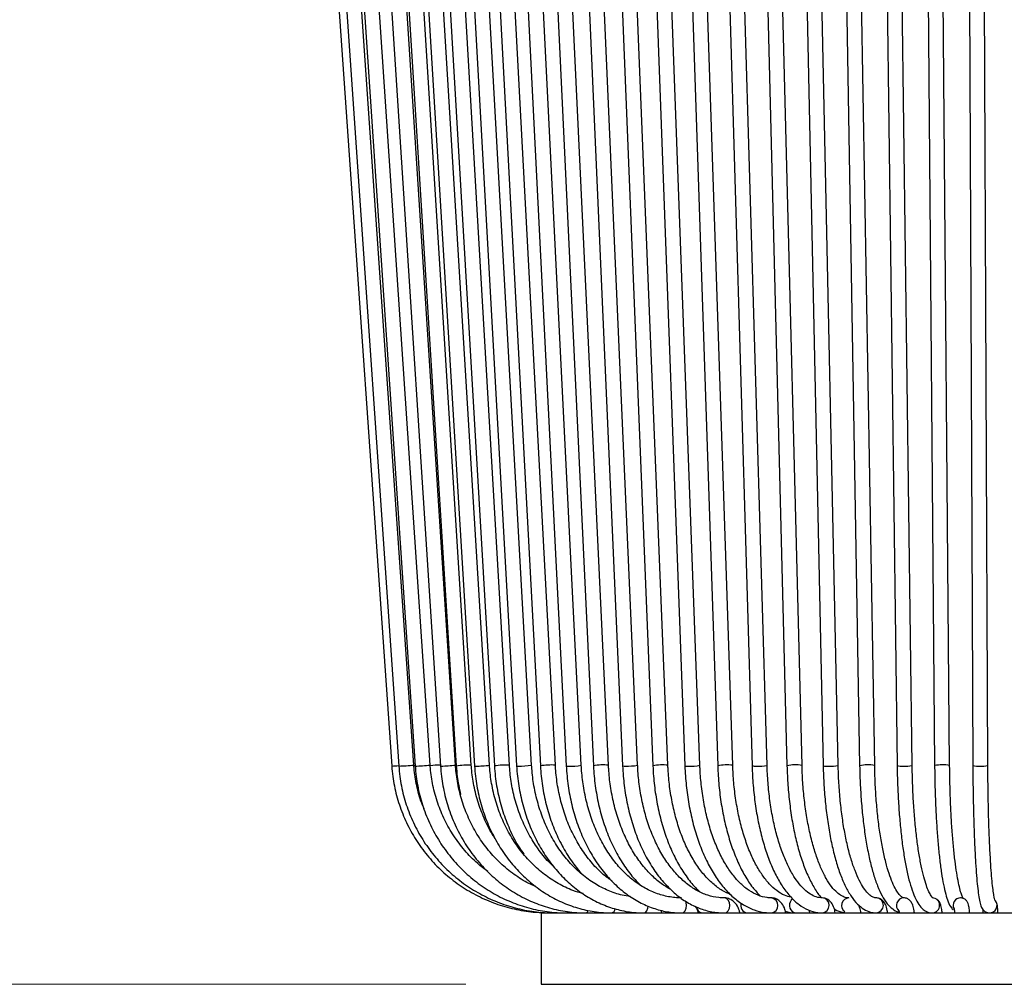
# Model space of a CAD drawing. Header units: millimetres. Extents: x 64 to 111, y 65 to 280.
# Tile 2 of 8: x 88 to 101, y 65 to 78. Entities that reach past the tile are written whole.
import ezdxf

# ---------------------------------------------------------------- set-up
doc = ezdxf.new("R2010")
doc.units = ezdxf.units.MM
doc.styles.add('SLDTEXTSTYLE0', font='TXT', dxfattribs={"width": 0.75})
doc.dimstyles.new('SLDDIMSTYLE0', dxfattribs={"dimtxt": 3.5, "dimasz": 3.302, "dimexe": 0, "dimexo": 0.0625, "dimgap": 0.875, "dimtad": 1, "dimlfac": 10, "dimrnd": 1e-09, "dimzin": 12, "dimdsep": 46, "dimtxsty": 'SLDTEXTSTYLE0', "dimsah": 1, "dimcen": 0.09, "dimadec": 0, "dimazin": 3, "dimtfac": 1, "dimtofl": 0, "dimtmove": 0, "dimatfit": 3, "dimfxl": 0, "dimfrac": 2, "dimtolj": 1, "dimtzin": 12, "dimarcsym": 0})

# ---------------------------------------------------------------- blocks, each defined once
blk = doc.blocks.new('_D')
at = {"color": 7, "linetype": 'Continuous', "lineweight": 0}
for p, q in [((97.573, 234.929), (68.16, 234.929)), ((69.16, 64.929), (69.16, 234.929)), ((93.973, 64.929), (68.16, 64.929))]:
    blk.add_line(p, q, dxfattribs=at)
at = {"color": 7, "linetype": 'Continuous', "lineweight": 18}
for points in [[(69.16, 234.929), (68.652, 231.627), (69.668, 231.627)], [(69.16, 64.929), (69.668, 68.231), (68.652, 68.231)]]:
    blk.add_solid(points, dxfattribs=at)
at = {"color": 7, "linetype": 'Continuous', "lineweight": 18, "insert": (64.648, 144.795), "char_height": 3.5, "attachment_point": 1, "rotation": 90, "style": 'SLDTEXTSTYLE0'}
blk.add_mtext('1700,00', dxfattribs=at)
blk = doc.blocks.new('_D_1')
at = {"color": 7, "linetype": 'Continuous', "lineweight": 0}
for p, q in [((95.873, 96.929), (81.265, 96.929)), ((82.265, 96.929), (82.265, 64.929)), ((93.973, 64.929), (81.265, 64.929))]:
    blk.add_line(p, q, dxfattribs=at)
at = {"color": 7, "linetype": 'Continuous', "lineweight": 18}
for points in [[(82.265, 96.929), (81.757, 93.627), (82.773, 93.627)], [(82.265, 64.929), (82.773, 68.231), (81.757, 68.231)]]:
    blk.add_solid(points, dxfattribs=at)
at = {"color": 7, "linetype": 'Continuous', "lineweight": 18, "insert": (77.754, 74.921), "char_height": 3.5, "attachment_point": 1, "rotation": 90, "style": 'SLDTEXTSTYLE0'}
blk.add_mtext('320,00', dxfattribs=at)

msp = doc.modelspace()

# ---------------------------------------------------------------- linework, layer by layer
at = {"color": 7, "linetype": 'Continuous', "lineweight": 25}
for p, q in [((91.1682, 93.8328), (92.9855, 67.8328)), ((91.2827, 93.8329), (93.0793, 67.8329)), ((93.2788, 67.8467), (91.4822, 93.8467)), ((91.5479, 93.8331), (93.2966, 67.8331)), ((93.4961, 67.8465), (91.7474, 93.8465)), ((91.9597, 93.8334), (93.634, 67.8334)), ((93.8336, 67.8462), (92.1593, 93.8462)), ((92.2173, 93.8335), (93.8448, 67.8335)), ((94.0444, 67.846), (92.417, 93.846)), ((92.5119, 93.8338), (94.0864, 67.8338)), ((94.2861, 67.8458), (92.7115, 93.8458)), ((92.8364, 93.834), (94.352, 67.834)), ((94.5517, 67.8456), (93.0361, 93.8456)), ((93.1962, 93.8342), (94.6471, 67.8342)), ((94.8468, 67.8454), (93.3959, 93.8454)), ((93.5827, 93.8345), (94.9634, 67.8345)), ((95.1631, 67.8451), (93.7824, 93.8451)), ((94.0022, 93.8348), (95.3074, 67.8348)), ((95.5072, 67.8448), (94.2019, 93.8448)), ((94.4448, 93.8351), (95.6696, 67.8351)), ((95.8694, 67.8445), (94.6445, 93.8445)), ((94.9176, 93.8354), (96.0574, 67.8354)), ((96.2572, 67.8442), (95.1174, 93.8442)), ((95.4096, 93.8358), (96.46, 67.8358)), ((96.6599, 67.8438), (95.6094, 93.8438)), ((95.9286, 93.8361), (96.8857, 67.8361)), ((97.0856, 67.8435), (96.1285, 93.8435)), ((96.4625, 93.8365), (97.3226, 67.8365)), ((97.5225, 67.8431), (96.6624, 93.8431)), ((97.0199, 93.8369), (97.7798, 67.8369)), ((97.9797, 67.8427), (97.2198, 93.8427)), ((98.1749, 93.8377), (98.7261, 67.8377)), ((98.926, 67.8419), (98.3749, 93.8419)), ((99.3761, 93.8385), (99.7102, 67.8385)), ((99.9102, 67.8411), (99.5761, 93.8411)), ((100.6053, 93.8394), (100.7173, 67.8394)), ((100.9173, 67.8402), (100.8053, 93.8402)), ((97.6056, 93.127), (98.2444, 67.8373)), ((98.4443, 67.8423), (97.8102, 92.946)), ((98.7831, 92.946), (99.2113, 67.8381)), ((99.4113, 67.8415), (98.9831, 92.946)), ((99.993, 92.946), (100.2088, 67.8389)), ((100.4087, 67.8407), (100.193, 92.946)), ((99.4344, 66.0792), (99.4323, 66.0793)), ((96.5796, 65.8813), (96.5689, 65.9145)), ((98.5487, 65.8793), (98.5416, 65.9146)), ((100.8488, 65.9165), (100.8506, 65.8793)), ((94.9731, 65.8793), (94.9731, 64.9293)), ((94.9731, 65.8793), (107.6731, 65.8793)), ((97.0652, 65.882), (97.1136, 65.8793)), ((97.112, 65.8792), (97.1151, 65.877)), ((94.9731, 64.9293), (107.6731, 64.9293))]:
    msp.add_line(p, q, dxfattribs=at)
at = {"color": 7, "linetype": 'Continuous', "lineweight": 25, "flags": 128}
for points in [[(93.2793, 67.8418), (93.2893, 67.8425), (93.2959, 67.8429)], [(93.634, 67.8334), (93.634, 67.8334), (93.6419, 67.8328)], [(94.0864, 67.8338), (94.0873, 67.8334), (94.0999, 67.8328)], [(94.6471, 67.8342), (94.6503, 67.8334), (94.6673, 67.8328)], [(95.3074, 67.8348), (95.3145, 67.8334), (95.3357, 67.8328)], [(96.8396, 65.8793), (96.8662, 65.8869), (96.8888, 65.9086), (96.9039, 65.941), (96.9092, 65.9793), (96.9039, 66.0176), (96.8946, 66.0406)], [(97.4081, 65.8793), (97.4379, 65.8869), (97.4632, 65.9086), (97.4801, 65.941), (97.486, 65.9793), (97.4801, 66.0176), (97.4632, 66.05), (97.4379, 66.0717), (97.4085, 66.0793)], [(96.3391, 65.8793), (96.3621, 65.8869), (96.3817, 65.9086), (96.3947, 65.941), (96.3991, 65.9705)], [(95.3153, 65.8793), (95.3258, 65.8869), (95.331, 65.8974)]]:
    msp.add_lwpolyline(points, dxfattribs=at)
at = {"color": 7, "linetype": 'Continuous', "lineweight": 25}
for centre, radius, start, end in [((92.3689, 77.6465), 9.8331, 273.59514, 274.13703), ((92.9538, 71.1001), 3.2696, 272.20016, 275.70547), ((93.2751, 69.6419), 1.809, 270.67886, 277.01668), ((93.7519, 64.7597), 3.0891, 92.20371, 94.75508), ((93.6293, 69.3904), 1.5577, 270.46419, 277.53569), ((94.0132, 66.7441), 1.1023, 88.37779, 98.78742), ((94.113, 68.9831), 1.1504, 269.34615, 278.6535), ((94.5045, 66.9374), 0.9095, 87.02511, 99.65024), ((94.6962, 68.7089), 0.8766, 268.11012, 279.88909), ((95.1041, 67.0705), 0.7768, 85.64384, 100.43597), ((95.3747, 68.5069), 0.6752, 266.68574, 281.31272), ((95.8004, 67.183), 0.6651, 84.05156, 101.34555), ((96.0813, 67.9093), 0.0776, 252.06788, 279.98338), ((96.1237, 68.586), 0.7537, 267.79701, 280.20028), ((96.5846, 67.231), 0.6175, 82.9971, 101.6372), ((96.9179, 67.9561), 0.1242, 254.98979, 277.05536), ((96.9667, 68.4483), 0.6164, 266.87733, 281.11832), ((97.4414, 67.2717), 0.5771, 81.91768, 101.87507), ((97.8214, 68.0136), 0.1815, 256.76101, 275.27798), ((97.8744, 68.3313), 0.4998, 265.82931, 282.1641), ((98.3575, 67.3217), 0.5278, 80.53088, 102.37289), ((98.773, 68.0081), 0.1768, 254.61154, 277.42141), ((98.8287, 68.2992), 0.4675, 265.97024, 282.02033), ((99.3202, 67.3275), 0.522, 79.94636, 102.03403), ((99.7677, 68.0753), 0.2436, 256.34202, 275.68518), ((99.8256, 68.2006), 0.3693, 264.75256, 283.2345), ((100.3132, 67.3347), 0.515, 79.3044, 101.69832), ((100.7863, 68.1533), 0.3215, 257.59637, 274.42551), ((100.8447, 68.1154), 0.2845, 263.21603, 284.76686), ((98.0228, 65.9793), 0.1009, 277.50233, 82.14158), ((98.3818, 65.9797), 0.1046, 124.47917, 245.49514), ((98.7059, 65.9793), 0.1003, 274.45036, 85.02217), ((99.0712, 65.9787), 0.1008, 93.30678, 235.23225), ((99.4269, 65.9794), 0.1001, 272.27159, 85.6814), ((99.8006, 65.9791), 0.1003, 91.27554, 226.7737), ((100.1756, 65.9793), 0.1, 270.65676, 89.69814), ((100.5544, 65.9794), 0.0999, 89.50312, 208.66898), ((100.9399, 65.9793), 0.1, 270.09493, 37.67383), ((95.5536, 65.924), 0.048, 291.41277, 346.82743), ((95.8966, 65.9392), 0.0624, 286.27741, 355.76955), ((97.1269, 65.9642), 0.0859, 182.75163, 261.10957), ((97.7284, 65.9771), 0.099, 160.86997, 260.85412)]:
    msp.add_arc(centre, radius, start, end, dxfattribs=at)
for points, knots in [([(92.9855, 67.8328), (92.9896, 67.7868), (93.0014, 67.6553), (93.0453, 67.4412), (93.1261, 67.1961), (93.2367, 66.9627), (93.3749, 66.7447), (93.5388, 66.5452), (93.7259, 66.3673), (93.9333, 66.2137), (94.1579, 66.0866), (94.3965, 65.9879), (94.6452, 65.9196), (94.8745, 65.8845), (95.0199, 65.8808), (95.0794, 65.8793)], [0, 0, 0, 0, 0.0439879, 0.1257108, 0.2074701, 0.2892293, 0.3709882, 0.452747, 0.5345054, 0.6162635, 0.6980213, 0.7797788, 0.861536, 0.9432929, 1, 1, 1, 1]), ([(93.0793, 67.8329), (93.0834, 67.7869), (93.0951, 67.6554), (93.1384, 67.4412), (93.2184, 67.1961), (93.3278, 66.9627), (93.4646, 66.7446), (93.6268, 66.5451), (93.8119, 66.3672), (94.0171, 66.2135), (94.2394, 66.0865), (94.4754, 65.9878), (94.7216, 65.9195), (94.9482, 65.8845), (95.0919, 65.8808), (95.1506, 65.8793)], [0, 0, 0, 0, 0.0439752, 0.1257391, 0.2075388, 0.2893358, 0.3711282, 0.4529145, 0.5346936, 0.6164647, 0.6982273, 0.7799817, 0.8617286, 0.9434693, 1, 1, 1, 1]), ([(93.4153, 67.2658), (93.4045, 67.2901), (93.3606, 67.3889), (93.3148, 67.5699), (93.2868, 67.741), (93.2799, 67.8324), (93.2788, 67.8467)], [0, 0, 0, 0, 0.1331836, 0.541563, 0.9284823, 1, 1, 1, 1]), ([(93.2966, 67.8331), (93.3005, 67.7871), (93.3119, 67.6556), (93.3541, 67.4414), (93.4321, 67.1961), (93.5388, 66.9626), (93.6722, 66.7443), (93.8304, 66.5447), (94.011, 66.3667), (94.2112, 66.2131), (94.4281, 66.086), (94.6582, 65.9874), (94.8982, 65.9193), (95.1188, 65.8844), (95.2585, 65.8808), (95.3153, 65.8793)], [0, 0, 0, 0, 0.0439461, 0.1258011, 0.2076918, 0.2895754, 0.3714467, 0.4533007, 0.5351327, 0.6169391, 0.6987176, 0.7804677, 0.8621912, 0.943892, 1, 1, 1, 1]), ([(94.266, 66.429), (94.2182, 66.4647), (94.1067, 66.5482), (93.9539, 66.7082), (93.8077, 66.9006), (93.6872, 67.1118), (93.5936, 67.3371), (93.5299, 67.569), (93.504, 67.7407), (93.4972, 67.8322), (93.4961, 67.8465)], [0, 0, 0, 0, 0.1092808, 0.2548708, 0.4004004, 0.5458722, 0.691292, 0.8366677, 0.9743637, 1, 1, 1, 1]), ([(93.634, 67.8334), (93.6378, 67.7875), (93.6487, 67.656), (93.6891, 67.4418), (93.7639, 67.1963), (93.8664, 66.9625), (93.9946, 66.7441), (94.1466, 66.5443), (94.3201, 66.3661), (94.5125, 66.2124), (94.7208, 66.0854), (94.942, 65.9869), (95.1725, 65.9189), (95.3837, 65.8843), (95.5171, 65.8808), (95.5711, 65.8793)], [0, 0, 0, 0, 0.0439018, 0.1258875, 0.2079113, 0.2899264, 0.3719234, 0.4538916, 0.5358199, 0.6176972, 0.6995146, 0.7812673, 0.862956, 0.9445884, 1, 1, 1, 1]), ([(94.904, 66.2285), (94.8721, 66.242), (94.7705, 66.2851), (94.6117, 66.3886), (94.4314, 66.5352), (94.2707, 66.7075), (94.1315, 66.9005), (94.0163, 67.1114), (93.9268, 67.3366), (93.866, 67.5683), (93.8411, 67.7401), (93.8346, 67.8317), (93.8336, 67.8462)], [0, 0, 0, 0, 0.0533221, 0.1701539, 0.2868817, 0.4035018, 0.5200207, 0.636451, 0.7528078, 0.8691065, 0.9792311, 1, 1, 1, 1]), ([(93.8448, 67.8335), (93.8484, 67.7877), (93.8582, 67.6598), (93.8842, 67.5346), (93.9009, 67.4543)], [0, 0, 0, 0, 0.35847119, 1, 1, 1, 1]), ([(94.3675, 66.8606), (94.3574, 66.8747), (94.3019, 66.9524), (94.2231, 67.1121), (94.1348, 67.336), (94.0761, 67.5679), (94.0518, 67.7397), (94.0455, 67.8314), (94.0444, 67.846)], [0, 0, 0, 0, 0.0511301, 0.2812405, 0.5111806, 0.7409921, 0.9585862, 1, 1, 1, 1]), ([(94.0864, 67.8338), (94.09, 67.788), (94.1002, 67.6566), (94.1383, 67.4423), (94.2089, 67.1966), (94.3056, 66.9626), (94.4266, 66.7439), (94.5702, 66.5438), (94.7342, 66.3655), (94.9161, 66.2116), (95.1131, 66.0846), (95.3222, 65.9861), (95.5401, 65.9184), (95.7388, 65.8842), (95.864, 65.8807), (95.9141, 65.8793)], [0, 0, 0, 0, 0.0438444, 0.125985, 0.2081709, 0.2903544, 0.3725234, 0.4546607, 0.5367445, 0.6187497, 0.7006511, 0.7824294, 0.8640772, 0.9456046, 1, 1, 1, 1]), ([(95.5327, 66.1356), (95.4866, 66.1485), (95.3724, 66.1806), (95.199, 66.2666), (95.0153, 66.3871), (94.8469, 66.5353), (94.6962, 66.707), (94.5657, 66.8999), (94.4577, 67.1106), (94.3738, 67.3357), (94.3166, 67.5672), (94.2932, 67.7392), (94.2871, 67.831), (94.2861, 67.8458)], [0, 0, 0, 0, 0.06921316, 0.17176624, 0.27414466, 0.37633406, 0.47834848, 0.58021743, 0.68197436, 0.78364948, 0.88526652, 0.98148009, 1, 1, 1, 1]), ([(94.352, 67.834), (94.3554, 67.7883), (94.3653, 67.657), (94.402, 67.4428), (94.4698, 67.1967), (94.564, 66.9635), (94.6558, 66.783), (94.7234, 66.6887), (94.7438, 66.6601)], [0, 0, 0, 0, 0.1072156, 0.3084276, 0.5097646, 0.7111144, 0.9124472, 1, 1, 1, 1]), ([(95.1447, 66.4922), (95.1274, 66.5076), (95.0559, 66.5711), (94.9467, 66.7078), (94.8205, 66.8991), (94.7169, 67.1101), (94.6362, 67.335), (94.5812, 67.5665), (94.5586, 67.7386), (94.5527, 67.8306), (94.5517, 67.8456)], [0, 0, 0, 0, 0.0495954, 0.2050317, 0.3602047, 0.5151917, 0.6700548, 0.8248371, 0.9713987, 1, 1, 1, 1]), ([(94.6471, 67.8342), (94.6503, 67.7886), (94.6598, 67.6574), (94.6949, 67.4432), (94.7601, 67.1973), (94.8496, 66.963), (94.9616, 66.7441), (95.0946, 66.5437), (95.2467, 66.365), (95.4156, 66.2108), (95.5986, 66.0836), (95.7928, 65.9852), (95.9952, 65.9177), (96.1786, 65.884), (96.2937, 65.8806), (96.3391, 65.8793)], [0, 0, 0, 0, 0.0437767, 0.1260776, 0.2084369, 0.2908128, 0.3731942, 0.4555604, 0.5378773, 0.6200973, 0.7021637, 0.7840216, 0.865636, 0.9470105, 1, 1, 1, 1]), ([(96.1586, 66.0972), (96.1227, 66.1022), (96.0229, 66.1161), (95.8636, 66.1735), (95.6845, 66.2653), (95.5164, 66.387), (95.3619, 66.5346), (95.2238, 66.7062), (95.1041, 66.8988), (95.0049, 67.1092), (94.9277, 67.3341), (94.8751, 67.5655), (94.8534, 67.7379), (94.8477, 67.8301), (94.8468, 67.8454)], [0, 0, 0, 0, 0.0532261, 0.1476984, 0.2419029, 0.3357697, 0.4293167, 0.5226098, 0.6157252, 0.7087283, 0.8016659, 0.8945665, 0.9825451, 1, 1, 1, 1]), ([(94.9634, 67.8345), (94.9665, 67.789), (94.9754, 67.6578), (95.0089, 67.4437), (95.071, 67.1978), (95.1562, 66.9634), (95.2634, 66.7447), (95.3844, 66.55), (95.4778, 66.4405), (95.5218, 66.3891)], [0, 0, 0, 0, 0.0826573, 0.2383269, 0.3941197, 0.5499699, 0.7058707, 0.8617781, 1, 1, 1, 1]), ([(95.9202, 66.3004), (95.8798, 66.3294), (95.786, 66.3969), (95.6527, 66.5347), (95.5214, 66.7054), (95.4078, 66.898), (95.3136, 67.1082), (95.2403, 67.333), (95.1902, 67.5643), (95.1695, 67.737), (95.164, 67.8295), (95.1631, 67.8451)], [0, 0, 0, 0, 0.0960599, 0.2233311, 0.3501942, 0.4768035, 0.6032755, 0.7296839, 0.8560627, 0.9757748, 1, 1, 1, 1]), ([(95.3074, 67.8348), (95.3103, 67.7894), (95.3188, 67.6583), (95.3504, 67.4443), (95.4092, 67.1984), (95.4899, 66.9641), (95.5911, 66.7449), (95.7115, 66.5441), (95.8494, 66.365), (96.0028, 66.2104), (96.1693, 66.0828), (96.3462, 65.9842), (96.5305, 65.9168), (96.6963, 65.8838), (96.7997, 65.8806), (96.8396, 65.8793)], [0, 0, 0, 0, 0.0437025, 0.1261486, 0.2086674, 0.2912315, 0.3738439, 0.4564943, 0.5391348, 0.6216926, 0.7040603, 0.7861098, 0.8677316, 0.948892, 1, 1, 1, 1]), ([(96.8396, 66.0793), (96.8111, 66.0801), (96.7254, 66.0825), (96.5833, 66.1098), (96.4167, 66.1722), (96.257, 66.2651), (96.107, 66.3862), (95.9691, 66.5335), (95.8456, 66.7047), (95.7385, 66.8968), (95.6496, 67.1069), (95.5803, 67.3315), (95.5329, 67.5629), (95.5132, 67.7359), (95.508, 67.8289), (95.5072, 67.8448)], [0, 0, 0, 0, 0.0436782, 0.1311702, 0.2184618, 0.3051867, 0.3913016, 0.4769366, 0.5622647, 0.6474294, 0.732526, 0.8176009, 0.9026777, 0.9832964, 1, 1, 1, 1]), ([(95.6696, 67.8351), (95.6723, 67.7898), (95.6803, 67.6588), (95.7099, 67.445), (95.7651, 67.1992), (95.841, 66.965), (95.9361, 66.7455), (96.0497, 66.5453), (96.1689, 66.3769), (96.2562, 66.288), (96.2943, 66.249)], [0, 0, 0, 0, 0.0722695, 0.2088294, 0.3455221, 0.4823174, 0.6192348, 0.7562708, 0.8933731, 1, 1, 1, 1]), ([(96.6972, 66.1918), (96.655, 66.2162), (96.5633, 66.2692), (96.4311, 66.3861), (96.3022, 66.5325), (96.1868, 66.7035), (96.0866, 66.8954), (96.0032, 67.1053), (95.9383, 67.3298), (95.8938, 67.5611), (95.8752, 67.7346), (95.8702, 67.8281), (95.8694, 67.8445)], [0, 0, 0, 0, 0.09545216, 0.20752875, 0.31885312, 0.42976347, 0.54049959, 0.65119066, 0.76189516, 0.87264459, 0.97763714, 1, 1, 1, 1]), ([(96.0574, 67.8354), (96.06, 67.7902), (96.0673, 67.6594), (96.0949, 67.4458), (96.1463, 67.2002), (96.2169, 66.966), (96.3056, 66.7468), (96.4113, 66.5457), (96.5327, 66.3661), (96.6682, 66.2107), (96.8158, 66.0824), (96.9731, 65.9833), (97.1374, 65.9159), (97.2836, 65.8836), (97.3741, 65.8805), (97.4081, 65.8793)], [0, 0, 0, 0, 0.0436268, 0.1261879, 0.2088365, 0.2915644, 0.3743938, 0.457335, 0.5403725, 0.6234209, 0.7063029, 0.7887626, 0.8705135, 0.9513896, 1, 1, 1, 1]), ([(97.4081, 66.0793), (97.384, 66.0801), (97.3109, 66.0824), (97.1893, 66.1093), (97.0459, 66.1715), (96.9081, 66.2642), (96.7787, 66.3848), (96.6595, 66.5315), (96.5526, 66.7019), (96.4595, 66.8935), (96.3821, 67.1033), (96.3216, 67.3277), (96.2801, 67.559), (96.2627, 67.7332), (96.2581, 67.8272), (96.2572, 67.8442)], [0, 0, 0, 0, 0.0435726, 0.1323152, 0.2204259, 0.3072475, 0.392973, 0.478045, 0.562824, 0.6475268, 0.7322336, 0.8170016, 0.901842, 0.9823116, 1, 1, 1, 1]), ([(96.46, 67.8358), (96.4624, 67.7907), (96.4691, 67.6601), (96.4946, 67.4467), (96.5419, 67.2013), (96.607, 66.9673), (96.6889, 66.7483), (96.7864, 66.5469), (96.8992, 66.3682), (96.9998, 66.2377), (97.0664, 66.1776), (97.0868, 66.1593)], [0, 0, 0, 0, 0.0659577, 0.1909487, 0.3160819, 0.4413599, 0.5668346, 0.6925451, 0.8184963, 0.944617, 1, 1, 1, 1]), ([(97.494, 66.1239), (97.4569, 66.1398), (97.377, 66.1741), (97.2578, 66.264), (97.1394, 66.3836), (97.0303, 66.53), (96.9322, 66.6999), (96.8466, 66.8912), (96.7753, 67.1008), (96.7196, 67.3251), (96.6812, 67.5566), (96.665, 67.7315), (96.6607, 67.8262), (96.6599, 67.8438)], [0, 0, 0, 0, 0.0879517, 0.1895897, 0.2896023, 0.388821, 0.4877853, 0.5867291, 0.6857717, 0.7849565, 0.8842741, 0.9785221, 1, 1, 1, 1]), ([(96.8857, 67.8361), (96.8879, 67.7911), (96.894, 67.6608), (96.9172, 67.4478), (96.9603, 67.2027), (97.0196, 66.9689), (97.0942, 66.75), (97.1832, 66.549), (97.2859, 66.369), (97.401, 66.2128), (97.5273, 66.0832), (97.6631, 65.983), (97.8056, 65.9149), (97.9313, 65.8833), (98.0083, 65.8804), (98.036, 65.8793)], [0, 0, 0, 0, 0.04355578, 0.12619332, 0.20892988, 0.29177651, 0.37477974, 0.45798364, 0.54141741, 0.62506453, 0.70875358, 0.79202844, 0.87422569, 0.95476816, 1, 1, 1, 1]), ([(98.036, 66.0793), (98.017, 66.08), (97.9582, 66.0823), (97.8598, 66.1085), (97.742, 66.1704), (97.6285, 66.2626), (97.5217, 66.3823), (97.423, 66.5279), (97.334, 66.6974), (97.2562, 66.8884), (97.1913, 67.0978), (97.1404, 67.3222), (97.1053, 67.5538), (97.0903, 67.7295), (97.0864, 67.8252), (97.0856, 67.8435)], [0, 0, 0, 0, 0.0434616, 0.1346624, 0.2238806, 0.3102433, 0.394967, 0.4790864, 0.5631069, 0.6472142, 0.731503, 0.8159778, 0.9006066, 0.9809535, 1, 1, 1, 1]), ([(97.3226, 67.8365), (97.3246, 67.7916), (97.3301, 67.6615), (97.3508, 67.4489), (97.3895, 67.2042), (97.4428, 66.9708), (97.5098, 66.7522), (97.5899, 66.5513), (97.6825, 66.3718), (97.7811, 66.2202), (97.8537, 66.1426), (97.8875, 66.1066)], [0, 0, 0, 0, 0.0622967, 0.1806106, 0.2990708, 0.4177038, 0.5365925, 0.6558273, 0.7754955, 0.895641, 1, 1, 1, 1]), ([(98.2963, 66.089), (98.2683, 66.0955), (98.2065, 66.1099), (98.1094, 66.1701), (98.0088, 66.2612), (97.914, 66.3803), (97.826, 66.5252), (97.7463, 66.6942), (97.6765, 66.8849), (97.618, 67.0943), (97.5722, 67.3188), (97.5405, 67.5506), (97.5269, 67.7274), (97.5233, 67.824), (97.5225, 67.8431)], [0, 0, 0, 0, 0.07925209, 0.17494094, 0.26627145, 0.35575858, 0.44483297, 0.53395527, 0.62334875, 0.71304991, 0.80301745, 0.8931884, 0.97883159, 1, 1, 1, 1]), ([(97.7798, 67.8369), (97.7815, 67.7921), (97.7864, 67.6623), (97.8047, 67.4501), (97.8388, 67.2059), (97.8858, 66.973), (97.9449, 66.7548), (98.0156, 66.5544), (98.0974, 66.3745), (98.1896, 66.2177), (98.292, 66.0867), (98.4038, 65.9843), (98.5235, 65.9144), (98.6288, 65.883), (98.6923, 65.8802), (98.7136, 65.8793)], [0, 0, 0, 0, 0.04349731, 0.12617547, 0.20895657, 0.2918642, 0.37496507, 0.4583401, 0.54208426, 0.62628974, 0.71097446, 0.79573732, 0.87918131, 0.95948796, 1, 1, 1, 1]), ([(98.7136, 66.0793), (98.7005, 66.0799), (98.6617, 66.0818), (98.5968, 66.1026), (98.514, 66.1536), (98.4296, 66.234), (98.3458, 66.3452), (98.2672, 66.4828), (98.1951, 66.6454), (98.1311, 66.8306), (98.0768, 67.0355), (98.0332, 67.2567), (98.0015, 67.4904), (97.9854, 67.6879), (97.981, 67.8061), (97.9797, 67.8427)], [0, 0, 0, 0, 0.0433695, 0.128139, 0.2080913, 0.2930323, 0.3760402, 0.4587819, 0.541766, 0.6251892, 0.7090253, 0.7931899, 0.8775949, 0.9621626, 1, 1, 1, 1]), ([(98.2444, 67.8373), (98.2459, 67.7926), (98.2501, 67.6631), (98.2658, 67.4515), (98.2953, 67.2078), (98.3358, 66.9755), (98.3868, 66.7579), (98.4479, 66.5582), (98.5183, 66.3781), (98.5989, 66.2236), (98.6604, 66.1239), (98.6984, 66.0851), (98.7032, 66.0801)], [0, 0, 0, 0, 0.06004, 0.1742343, 0.2885682, 0.4030765, 0.5178583, 0.6330438, 0.7488068, 0.8653681, 0.9829379, 1, 1, 1, 1]), ([(99.0651, 66.0793), (99.0553, 66.0798), (99.0266, 66.0814), (98.9768, 66.0994), (98.9093, 66.1466), (98.8386, 66.2232), (98.7672, 66.3306), (98.6993, 66.465), (98.6367, 66.6249), (98.5807, 66.8081), (98.5328, 67.0115), (98.494, 67.2317), (98.4656, 67.4649), (98.45, 67.6704), (98.4458, 67.7973), (98.4443, 67.8423)], [0, 0, 0, 0, 0.04335388, 0.12688711, 0.20504839, 0.288118, 0.36976385, 0.45153873, 0.53397472, 0.61708457, 0.70072997, 0.78476559, 0.86907213, 0.95355718, 1, 1, 1, 1]), ([(98.7261, 67.8377), (98.7273, 67.7932), (98.7308, 67.664), (98.744, 67.4529), (98.7687, 67.2099), (98.8026, 66.9783), (98.8453, 66.7615), (98.8963, 66.5623), (98.9554, 66.3835), (99.0223, 66.2273), (99.0974, 66.0954), (99.1784, 65.9943), (99.264, 65.9252), (99.3486, 65.8859), (99.4054, 65.8814), (99.4309, 65.8793)], [0, 0, 0, 0, 0.0434593, 0.12615541, 0.20894787, 0.29185961, 0.37496277, 0.4583577, 0.5421915, 0.62668355, 0.7121402, 0.79882682, 0.87461749, 0.94375964, 1, 1, 1, 1]), ([(99.4309, 66.0793), (99.4248, 66.0797), (99.4075, 66.0808), (99.3736, 66.0944), (99.3219, 66.136), (99.2648, 66.207), (99.2059, 66.3088), (99.149, 66.4383), (99.0957, 66.5943), (99.0477, 66.7743), (99.0063, 66.9754), (98.9724, 67.1939), (98.9471, 67.4259), (98.9318, 67.6437), (98.9277, 67.7839), (98.926, 67.8419)], [0, 0, 0, 0, 0.0433912, 0.1232787, 0.1988973, 0.2791568, 0.3589363, 0.4396429, 0.5215236, 0.6043312, 0.6877923, 0.7716963, 0.8558942, 0.9402812, 1, 1, 1, 1]), ([(99.2113, 67.8381), (99.2123, 67.7937), (99.2151, 67.6649), (99.2257, 67.4544), (99.2455, 67.2121), (99.2727, 66.9813), (99.3069, 66.7654), (99.3478, 66.5672), (99.395, 66.3895), (99.4486, 66.2342), (99.5089, 66.103), (99.5743, 66.0008), (99.6454, 65.9324), (99.7006, 65.8952), (99.7326, 65.8904), (99.7367, 65.8897)], [0, 0, 0, 0, 0.0456652, 0.1325843, 0.2195968, 0.3067203, 0.394025, 0.4816132, 0.5696452, 0.6583873, 0.7482966, 0.8401019, 0.9206354, 0.9897562, 1, 1, 1, 1]), ([(99.798, 66.0793), (99.7962, 66.0794), (99.7916, 66.0796), (99.7736, 66.0871), (99.7369, 66.1214), (99.6933, 66.1851), (99.6469, 66.2794), (99.601, 66.4024), (99.5574, 66.5532), (99.5176, 66.729), (99.4828, 66.9267), (99.4541, 67.1426), (99.4322, 67.3728), (99.4172, 67.6072), (99.4132, 67.7654), (99.4113, 67.8415)], [0, 0, 0, 0, 0.04354813, 0.11756769, 0.18968106, 0.26597744, 0.34328101, 0.4228341, 0.50416692, 0.58669024, 0.66997335, 0.75373799, 0.83780856, 0.92207166, 1, 1, 1, 1]), ([(99.7102, 67.8385), (99.7109, 67.7943), (99.7131, 67.6658), (99.721, 67.4559), (99.7359, 67.2145), (99.7563, 66.9846), (99.7819, 66.7696), (99.8126, 66.5727), (99.8479, 66.3964), (99.8878, 66.2427), (99.9326, 66.1128), (99.9821, 66.0114), (100.0351, 65.9406), (100.0962, 65.8946), (100.147, 65.8798), (100.1737, 65.8794), (100.1768, 65.8793)], [0, 0, 0, 0, 0.04344809, 0.12616011, 0.20895112, 0.29182767, 0.37484581, 0.45808976, 0.54169789, 0.62591745, 0.71123038, 0.7986546, 0.87812642, 0.93799993, 0.99271195, 1, 1, 1, 1]), ([(100.1853, 66.0788), (100.1854, 66.0787), (100.1856, 66.0784), (100.1623, 66.1032), (100.1323, 66.1582), (100.0981, 66.2431), (100.0634, 66.3583), (100.0296, 66.5027), (99.9985, 66.6733), (99.9711, 66.8666), (99.948, 67.079), (99.9299, 67.3066), (99.9174, 67.5415), (99.9119, 67.7216), (99.9105, 67.8206), (99.9102, 67.8411)], [0, 0, 0, 0, 0.0447838, 0.1188094, 0.1936285, 0.2735727, 0.3576795, 0.4444241, 0.5327132, 0.6218979, 0.7116129, 0.8016498, 0.8918844, 0.9775655, 1, 1, 1, 1]), ([(100.2088, 67.8389), (100.2092, 67.7948), (100.2107, 67.6668), (100.216, 67.4575), (100.2259, 67.2169), (100.2395, 66.988), (100.2565, 66.7742), (100.2769, 66.5786), (100.3002, 66.404), (100.3266, 66.2526), (100.3554, 66.1253), (100.3911, 66.0226), (100.4157, 65.9606), (100.4475, 65.9321), (100.4538, 65.9265)], [0, 0, 0, 0, 0.0477376, 0.1386199, 0.2295758, 0.3205979, 0.4117305, 0.5030416, 0.5946464, 0.6867596, 0.779832, 0.8749672, 0.975521, 1, 1, 1, 1]), ([(100.5939, 66.0654), (100.5943, 66.0651), (100.5982, 66.0623), (100.5858, 66.0758), (100.5711, 66.1117), (100.5489, 66.1794), (100.5257, 66.2783), (100.5021, 66.4084), (100.4798, 66.5666), (100.4598, 66.7493), (100.4425, 66.9528), (100.4284, 67.1736), (100.4178, 67.4077), (100.4113, 67.6317), (100.4095, 67.7776), (100.4087, 67.8407)], [0, 0, 0, 0, 0.0057918, 0.0631529, 0.1299758, 0.2070144, 0.2911448, 0.3792774, 0.4694736, 0.5607373, 0.6525792, 0.7447512, 0.8371189, 0.9296041, 1, 1, 1, 1]), ([(100.7173, 67.8394), (100.7175, 67.7954), (100.7182, 67.6677), (100.7209, 67.4592), (100.7258, 67.2194), (100.7326, 66.9915), (100.7411, 66.7789), (100.7512, 66.5849), (100.7628, 66.4122), (100.7757, 66.2634), (100.7899, 66.1401), (100.8056, 66.0425), (100.822, 65.9795), (100.8397, 65.9366), (100.8734, 65.8979), (100.9128, 65.8803), (100.9359, 65.8795), (100.9401, 65.8793)], [0, 0, 0, 0, 0.04335988, 0.12590554, 0.20850468, 0.2911349, 0.37381719, 0.45658418, 0.5394918, 0.62264653, 0.70627822, 0.79097968, 0.87881501, 0.93530284, 0.96559029, 0.99373576, 1, 1, 1, 1]), ([(101.0142, 66.0398), (101.0139, 66.0406), (101.013, 66.0426), (101.0049, 66.0704), (100.9947, 66.1246), (100.9825, 66.2126), (100.9701, 66.3325), (100.9583, 66.4816), (100.9475, 66.656), (100.9381, 66.8525), (100.9302, 67.0674), (100.924, 67.2971), (100.9198, 67.5337), (100.9179, 67.7167), (100.9174, 67.8179), (100.9173, 67.8402)], [0, 0, 0, 0, 0.0360455, 0.0943119, 0.1677101, 0.251087, 0.3392703, 0.4295056, 0.5206477, 0.6122293, 0.7040441, 0.7959911, 0.888016, 0.9752945, 1, 1, 1, 1]), ([(97.6163, 65.8858), (97.6132, 65.8996), (97.6027, 65.9464), (97.5623, 66.0073), (97.5008, 66.0594), (97.446, 66.0779), (97.4151, 66.0791), (97.4081, 66.0793)], [0, 0, 0, 0, 0.1274876, 0.4330202, 0.6873325, 0.9293086, 1, 1, 1, 1]), ([(98.2277, 65.8793), (98.2249, 65.8942), (98.2158, 65.9423), (98.181, 66.0035), (98.1267, 66.0563), (98.0747, 66.0774), (98.0442, 66.0789), (98.036, 66.0793)], [0, 0, 0, 0, 0.1374782, 0.4429592, 0.6874351, 0.9161309, 1, 1, 1, 1]), ([(98.8861, 65.8793), (98.884, 65.8926), (98.877, 65.9386), (98.8503, 65.9962), (98.8064, 66.049), (98.7578, 66.0757), (98.7256, 66.0783), (98.7136, 66.0793)], [0, 0, 0, 0, 0.1257194, 0.4331252, 0.6663627, 0.8755034, 1, 1, 1, 1]), ([(99.5832, 65.8793), (99.5819, 65.8906), (99.5771, 65.9331), (99.5593, 65.9845), (99.5293, 66.0349), (99.4893, 66.0677), (99.4533, 66.0788), (99.434, 66.0792), (99.4309, 66.0793)], [0, 0, 0, 0, 0.1087917, 0.4108177, 0.6232156, 0.801261, 0.9677028, 1, 1, 1, 1]), ([(99.9399, 65.8793), (99.939, 65.8894), (99.9353, 65.9296), (99.9218, 65.9773), (99.8991, 66.0254), (99.8663, 66.0599), (99.8292, 66.0772), (99.8061, 66.0788), (99.798, 66.0793)], [0, 0, 0, 0, 0.0982553, 0.3938632, 0.5929913, 0.7662145, 0.9171076, 1, 1, 1, 1]), ([(100.3083, 65.8793), (100.3077, 65.8881), (100.3051, 65.9258), (100.2956, 65.9695), (100.2799, 66.0142), (100.2551, 66.0493), (100.2183, 66.0745), (100.1908, 66.0777), (100.1768, 66.0793)], [0, 0, 0, 0, 0.0863931, 0.3728874, 0.5599574, 0.7294323, 0.8616704, 1, 1, 1, 1]), ([(100.675, 65.8793), (100.6746, 65.8865), (100.673, 65.9214), (100.6669, 65.9618), (100.658, 66.0005), (100.6418, 66.0352), (100.6128, 66.0636), (100.5818, 66.0774), (100.5616, 66.0788), (100.5539, 66.0793)], [0, 0, 0, 0, 0.0716171, 0.345405, 0.5273333, 0.6805802, 0.805866, 0.9258001, 1, 1, 1, 1]), ([(101.0506, 65.8793), (101.0505, 65.8844), (101.0498, 65.9154), (101.0465, 65.9562), (101.0436, 65.986), (101.0357, 66.0136), (101.0252, 66.0353), (101.014, 66.0461), (101.009, 66.0509)], [0, 0, 0, 0, 0.0658545, 0.3978882, 0.6896955, 0.8076914, 0.9155009, 1, 1, 1, 1]), ([(97.0652, 65.882), (97.0617, 65.8981), (97.0546, 65.9305), (97.0352, 65.9551), (97.0255, 65.9674)], [0, 0, 0, 0, 0.4982586, 1, 1, 1, 1]), ([(98.2225, 65.9026), (98.246, 65.8954), (98.2933, 65.8807), (98.3419, 65.8798), (98.3665, 65.8793)], [0, 0, 0, 0, 0.49535353, 1, 1, 1, 1]), ([(98.8725, 65.9338), (98.8768, 65.9308), (98.9114, 65.9068), (98.9599, 65.8901), (99.0045, 65.8859), (99.0144, 65.885)], [0, 0, 0, 0, 0.098006, 0.7977167, 1, 1, 1, 1]), ([(99.2276, 65.8793), (99.226, 65.8917), (99.2209, 65.9323), (99.206, 65.9638), (99.1956, 65.9856)], [0, 0, 0, 0, 0.3059318, 1, 1, 1, 1]), ([(99.73, 65.9141), (99.7302, 65.9136), (99.7307, 65.9126), (99.7338, 65.9041), (99.7359, 65.8939), (99.7367, 65.8897)], [0, 0, 0, 0, 0.29954807, 0.71135723, 1, 1, 1, 1]), ([(100.4676, 65.9353), (100.4675, 65.9354), (100.4673, 65.9362), (100.4686, 65.9316), (100.4709, 65.9182), (100.4734, 65.8997), (100.4745, 65.8833), (100.4747, 65.8793)], [0, 0, 0, 0, 0.0257723, 0.2169523, 0.4904054, 0.8774011, 1, 1, 1, 1]), ([(97.6163, 65.8858), (97.6176, 65.8855), (97.6493, 65.8782), (97.6817, 65.8788), (97.7127, 65.8793)], [0, 0, 0, 0, 0.04181675, 1, 1, 1, 1])]:
    msp.add_open_spline(points, degree=3, knots=knots, dxfattribs=at)

# ---------------------------------------------------------------- dimensions: what is measured, and where the dimension line sits
at = {"color": 7, "linetype": 'Continuous', "lineweight": 18}
for base, p1, p2, picture, middle in [((69.1601, 234.9293), (94.9731, 64.9293), (98.5731, 234.9293), '_D', (69.1601, 153.2003)), ((82.2654, 64.9293), (96.8731, 96.9293), (94.9731, 64.9293), '_D_1', (82.2654, 82.0332))]:
    dim = msp.add_linear_dim(base=base, p1=p1, p2=p2, angle=90, dimstyle='SLDDIMSTYLE0', dxfattribs=at)
    dim.commit()
    dim.dimension.update_dxf_attribs({"geometry": picture, "text_midpoint": middle, "dimtype": 160})

doc.saveas('drawing.dxf')
